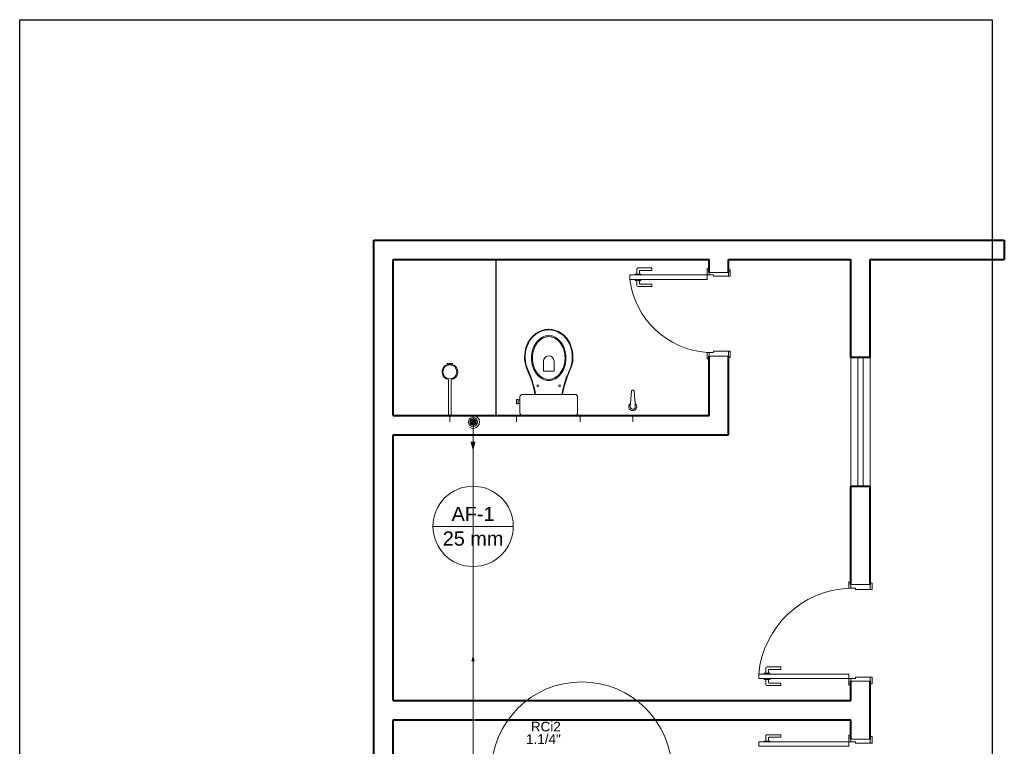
# Model space of a CAD drawing. Header units: millimetres. Extents: x 26 to 1362, y 24 to 358.
# Tile 122 of 256: x 687.2 to 694.83, y 188.44 to 194.07. Entities that reach past the tile are written whole.
import ezdxf

# ---------------------------------------------------------------- set-up
doc = ezdxf.new("R2010")
doc.units = ezdxf.units.MM
doc.linetypes.add('HIDDEN2', pattern=[4.7625, 3.175, -1.5875])
for name, color, linetype, lineweight in [('AF-Colunas', 4, 'Continuous', 5), ('AF-Condutos', 4, 'Continuous', 5), ('AF-Conexões', 9, 'Continuous', 5), ('AF-Indicação coluna', 5, 'Continuous', 5), ('AF-Sentido conduto', 9, 'Continuous', 5), ('DI-Detalhes', 1, 'Continuous', 30), ('MB_ALVENARIA', 7, 'Continuous', 40), ('MB_ESQUADRIA', 7, 'Continuous', 5), ('MB_MOBILIÁRIO', 8, 'Continuous', 13), ('Nível 1', 7, 'Continuous', 5), ('Textos', 7, 'Continuous', 5)]:
    doc.layers.add(name, color=color, linetype=linetype, lineweight=lineweight)
doc.layers.add('ARQ-PISO', color=8, linetype='Continuous')
doc.styles.add('arial', font='arial.ttf')

msp = doc.modelspace()

# ---------------------------------------------------------------- hatches: boundary and pattern name
at = {"layer": 'AF-Condutos', "linetype": 'Continuous'}
msp.add_hatch(color=256, dxfattribs=at).paths.add_polyline_path([(690.7128, 190.7293), (690.7322, 190.8018), (690.6934, 190.8018)])
at = {"layer": 'AF-Sentido conduto', "linetype": 'Continuous'}
msp.add_hatch(color=256, dxfattribs=at).paths.add_polyline_path([(690.7128, 189.1472), (690.6998, 189.0989), (690.7257, 189.0989)])

# ---------------------------------------------------------------- linework, layer by layer
at = {"layer": 'AF-Colunas', "const_width": 0.025}
msp.add_lwpolyline([(690.7253, 190.9543, 1), (690.7003, 190.9543, 1)], format="xyb", close=True, dxfattribs=at)
at = {"layer": 'AF-Colunas'}
msp.add_circle((690.7128, 190.9543), 0.025, dxfattribs=at)
at = {"layer": 'AF-Condutos'}
msp.add_line((690.7128, 187.1901), (690.7128, 190.9293), dxfattribs=at)
for points in [[(690.6878, 190.911), (690.6948, 190.9077), (690.7022, 190.9054), (690.7099, 190.9044), (690.7176, 190.9045), (690.7253, 190.9059), (690.7326, 190.9084), (690.7394, 190.912), (690.7457, 190.9166), (690.7511, 190.9222), (690.7556, 190.9285), (690.7591, 190.9354), (690.7614, 190.9428), (690.7626, 190.9504), (690.7626, 190.9582), (690.7614, 190.9658), (690.7591, 190.9732), (690.7556, 190.9801), (690.7511, 190.9864), (690.7457, 190.992), (690.7394, 190.9966), (690.7326, 191.0002), (690.7253, 191.0027), (690.7176, 191.0041), (690.7099, 191.0042), (690.7022, 191.0032), (690.6948, 191.001), (690.6878, 190.9976)], [(690.7128, 190.9043), (690.7128, 190.7293)]]:
    msp.add_lwpolyline(points, dxfattribs=at)
at = {"layer": 'AF-Conexões'}
msp.add_circle((691.5554, 188.2388), 0.7, dxfattribs=at)
at = {"layer": 'AF-Indicação coluna'}
for p, q in [((690.7128, 190.4563), (690.7128, 190.9293)), ((690.4013, 190.1448), (691.0243, 190.1448))]:
    msp.add_line(p, q, dxfattribs=at)
msp.add_circle((690.7128, 190.1448), 0.3115, dxfattribs=at)
at = {"layer": 'AF-Sentido conduto'}
msp.add_lwpolyline([(690.7128, 188.9472), (690.7128, 189.1472)], dxfattribs=at)
at = {"layer": 'ARQ-PISO'}
msp.add_lwpolyline([(690.8931, 191.0043), (690.8931, 192.2143)], dxfattribs=at)
at = {"layer": 'DI-Detalhes'}
msp.add_lwpolyline([(687.1967, 194.074), (694.7394, 194.074), (694.7394, 177.0683), (687.1967, 177.0683), (687.1967, 194.074)], dxfattribs=at)
at = {"layer": 'MB_ALVENARIA'}
msp.add_line((689.9431, 147.4443), (689.9431, 192.3643), dxfattribs=at)
for points in [[(689.9431, 192.3643), (694.8331, 192.3643)], [(694.8331, 192.3643), (694.8331, 192.2143)], [(690.0931, 192.2143), (692.5431, 192.2143)], [(690.0931, 191.0043), (690.0931, 192.2143)], [(692.5431, 192.1143), (692.5431, 192.2143)], [(692.6931, 192.2143), (693.6431, 192.2143)], [(692.6931, 192.1143), (692.6931, 192.2143)], [(693.6431, 191.4543), (693.6431, 192.2143)], [(693.7931, 192.2143), (694.8331, 192.2143)], [(693.7931, 191.4543), (693.7931, 192.2143)], [(692.5431, 191.0043), (692.5431, 191.4643)], [(692.6931, 190.8543), (692.6931, 191.4643)], [(693.7931, 191.4543), (693.6431, 191.4543)], [(690.0931, 191.0043), (692.5431, 191.0043)], [(690.0931, 190.8543), (692.6931, 190.8543)], [(690.0931, 188.7943), (690.0931, 190.8543)], [(693.6431, 189.6943), (693.6431, 190.4543)], [(693.7931, 190.4543), (693.6431, 190.4543)], [(693.7931, 189.6943), (693.7931, 190.4543)], [(693.6431, 188.7943), (693.6431, 188.9443)], [(693.7931, 188.4943), (693.7931, 188.9443)], [(690.0931, 188.7943), (693.6431, 188.7943)], [(690.0931, 188.6443), (693.6431, 188.6443)], [(690.0931, 186.2043), (690.0931, 188.6443)], [(693.6431, 188.4943), (693.6431, 188.6443)]]:
    msp.add_lwpolyline(points, dxfattribs=at)
at = {"layer": 'MB_ESQUADRIA'}
for p, q in [((691.9835, 192.1002), (691.9835, 192.1389)), ((691.9835, 192.1002), (691.9835, 192.1389)), ((691.9935, 192.1489), (692.1005, 192.1489)), ((691.9935, 192.1489), (692.1005, 192.1489)), ((692.1005, 192.1489), (692.1005, 192.1289)), ((692.1005, 192.1489), (692.1005, 192.1289)), ((691.971, 192.0939), (691.971, 192.1002)), ((691.971, 192.1002), (692.0136, 192.1002)), ((691.971, 192.0939), (691.971, 192.1002)), ((691.971, 192.1002), (692.0136, 192.1002)), ((691.971, 192.0589), (691.971, 192.0525)), ((691.971, 192.0589), (691.971, 192.0525)), ((692.0035, 192.1239), (692.0035, 192.1002)), ((692.0035, 192.1239), (692.0035, 192.1002)), ((692.1005, 192.1289), (692.0085, 192.1289)), ((692.1005, 192.1289), (692.0085, 192.1289)), ((692.0136, 192.1002), (692.0136, 192.0939)), ((692.0136, 192.1002), (692.0136, 192.0939)), ((692.0136, 192.0525), (692.0136, 192.0589)), ((692.0136, 192.0525), (692.0136, 192.0589)), ((692.5431, 192.0943), (692.5431, 192.1193)), ((692.5431, 192.0943), (692.5431, 192.1193)), ((692.5431, 192.0943), (692.5431, 192.1193)), ((692.5431, 192.0943), (692.5431, 192.1193)), ((692.5781, 192.0943), (692.5431, 192.0943)), ((692.5781, 192.0943), (692.5431, 192.0943)), ((692.5781, 192.0943), (692.5431, 192.0943)), ((692.5781, 192.0943), (692.5431, 192.0943)), ((692.5781, 192.0943), (692.5781, 192.0843)), ((692.5781, 192.0943), (692.5781, 192.0843)), ((692.5781, 192.0943), (692.5781, 192.0843)), ((692.5781, 192.0943), (692.5781, 192.0843)), ((692.5781, 192.0843), (692.6931, 192.0843)), ((692.5781, 192.0843), (692.6931, 192.0843)), ((692.5781, 192.0843), (692.6931, 192.0843)), ((692.5781, 192.0843), (692.6931, 192.0843)), ((692.6931, 192.0843), (692.6931, 192.1193)), ((692.6931, 192.0843), (692.6931, 192.1193)), ((692.6931, 192.0843), (692.6931, 192.1193)), ((692.6931, 192.0843), (692.6931, 192.1193)), ((691.971, 192.0525), (692.0136, 192.0525)), ((691.971, 192.0525), (692.0136, 192.0525)), ((691.9835, 192.0525), (691.9836, 192.0139)), ((691.9835, 192.0525), (691.9836, 192.0139)), ((691.9936, 192.0039), (692.1006, 192.0039)), ((691.9936, 192.0039), (692.1006, 192.0039)), ((692.0036, 192.0289), (692.0035, 192.0525)), ((692.0036, 192.0289), (692.0035, 192.0525)), ((692.1006, 192.0239), (692.0086, 192.0239)), ((692.1006, 192.0239), (692.0086, 192.0239)), ((692.1006, 192.0039), (692.1006, 192.0239)), ((692.1006, 192.0039), (692.1006, 192.0239)), ((692.5781, 191.4943), (692.5431, 191.4943)), ((692.5431, 191.4943), (692.5431, 191.4693)), ((692.5781, 191.4943), (692.5431, 191.4943)), ((692.5431, 191.4943), (692.5431, 191.4693)), ((692.5781, 191.5043), (692.6931, 191.5042)), ((692.5781, 191.4943), (692.5781, 191.5043)), ((692.5781, 191.5043), (692.6931, 191.5042)), ((692.5781, 191.4943), (692.5781, 191.5043)), ((692.6931, 191.5042), (692.6931, 191.4692)), ((692.6931, 191.5042), (692.6931, 191.4692)), ((693.6431, 189.6643), (693.6431, 189.6893)), ((693.6431, 189.6643), (693.6431, 189.6893)), ((693.7931, 189.6544), (693.7931, 189.6894)), ((693.7931, 189.6544), (693.7931, 189.6894)), ((693.6781, 189.6643), (693.6431, 189.6643)), ((693.6781, 189.6643), (693.6431, 189.6643)), ((693.6781, 189.6643), (693.6781, 189.6543)), ((693.6781, 189.6643), (693.6781, 189.6543)), ((693.6781, 189.6543), (693.7931, 189.6544)), ((693.6781, 189.6543), (693.7931, 189.6544)), ((692.971, 188.9997), (692.971, 189.0061)), ((692.971, 189.0061), (693.0136, 189.006)), ((692.971, 188.9997), (692.971, 189.0061)), ((692.971, 189.0061), (693.0136, 189.006)), ((692.9835, 189.0061), (692.9835, 189.0447)), ((692.9835, 189.0061), (692.9835, 189.0447)), ((692.9936, 189.0547), (693.1006, 189.0546)), ((692.9936, 189.0547), (693.1006, 189.0546)), ((693.0035, 189.0297), (693.0035, 189.0061)), ((693.0035, 189.0297), (693.0035, 189.0061)), ((693.1005, 189.0346), (693.0085, 189.0347)), ((693.1005, 189.0346), (693.0085, 189.0347)), ((693.0136, 189.006), (693.0136, 188.9997)), ((693.0136, 189.006), (693.0136, 188.9997)), ((693.1006, 189.0546), (693.1005, 189.0346)), ((693.1006, 189.0546), (693.1005, 189.0346)), ((692.9709, 188.9647), (692.9709, 188.9584)), ((692.9709, 188.9647), (692.9709, 188.9584)), ((692.9709, 188.9584), (693.0136, 188.9584)), ((692.9709, 188.9584), (693.0136, 188.9584)), ((692.9835, 188.9584), (692.9835, 188.9197)), ((692.9835, 188.9584), (692.9835, 188.9197)), ((693.0035, 188.9347), (693.0035, 188.9584)), ((693.0035, 188.9347), (693.0035, 188.9584)), ((693.1005, 188.9297), (693.0085, 188.9297)), ((693.1005, 188.9297), (693.0085, 188.9297)), ((693.0136, 188.9584), (693.0136, 188.9647)), ((693.0136, 188.9584), (693.0136, 188.9647)), ((693.1005, 188.9097), (693.1005, 188.9297)), ((693.1005, 188.9097), (693.1005, 188.9297)), ((693.6431, 188.9643), (693.6431, 188.9393)), ((693.6781, 188.9643), (693.6431, 188.9643)), ((693.6431, 188.9643), (693.6431, 188.9393)), ((693.6781, 188.9643), (693.6431, 188.9643)), ((693.6431, 188.9643), (693.6431, 188.9393)), ((693.6781, 188.9643), (693.6431, 188.9643)), ((693.6431, 188.9643), (693.6431, 188.9393)), ((693.6781, 188.9643), (693.6431, 188.9643)), ((693.6781, 188.9743), (693.7931, 188.9743)), ((693.6781, 188.9643), (693.6781, 188.9743)), ((693.6781, 188.9743), (693.7931, 188.9743)), ((693.6781, 188.9643), (693.6781, 188.9743)), ((693.6781, 188.9743), (693.7931, 188.9743)), ((693.6781, 188.9643), (693.6781, 188.9743)), ((693.6781, 188.9743), (693.7931, 188.9743)), ((693.6781, 188.9643), (693.6781, 188.9743)), ((693.7931, 188.9743), (693.7931, 188.9393)), ((693.7931, 188.9743), (693.7931, 188.9393)), ((693.7931, 188.9743), (693.7931, 188.9393)), ((693.7931, 188.9743), (693.7931, 188.9393)), ((692.9935, 188.9097), (693.1005, 188.9097)), ((692.9935, 188.9097), (693.1005, 188.9097)), ((692.9709, 188.4802), (693.0136, 188.4803)), ((692.9709, 188.4802), (693.0136, 188.4803)), ((692.9709, 188.4739), (692.9709, 188.4802)), ((692.9709, 188.4739), (692.9709, 188.4802)), ((692.9835, 188.4802), (692.9835, 188.5189)), ((692.9835, 188.4802), (692.9835, 188.5189)), ((692.9935, 188.5289), (693.1005, 188.5289)), ((692.9935, 188.5289), (693.1005, 188.5289)), ((693.0035, 188.5039), (693.0035, 188.4803)), ((693.0035, 188.5039), (693.0035, 188.4803)), ((693.1005, 188.5089), (693.0085, 188.5089)), ((693.1005, 188.5089), (693.0085, 188.5089)), ((693.0136, 188.4803), (693.0136, 188.4739)), ((693.0136, 188.4803), (693.0136, 188.4739)), ((693.1005, 188.5289), (693.1005, 188.5089)), ((693.1005, 188.5289), (693.1005, 188.5089)), ((693.6431, 188.4743), (693.6431, 188.4993)), ((693.6431, 188.4743), (693.6431, 188.4993)), ((693.6431, 188.4743), (693.6431, 188.4993)), ((693.6431, 188.4743), (693.6431, 188.4993)), ((693.6781, 188.4743), (693.6431, 188.4743)), ((693.6781, 188.4743), (693.6431, 188.4743)), ((693.6781, 188.4743), (693.6431, 188.4743)), ((693.6781, 188.4743), (693.6431, 188.4743)), ((693.6781, 188.4743), (693.6781, 188.4643)), ((693.6781, 188.4743), (693.6781, 188.4643)), ((693.6781, 188.4743), (693.6781, 188.4643)), ((693.6781, 188.4743), (693.6781, 188.4643)), ((693.7931, 188.4643), (693.7931, 188.4993)), ((693.7931, 188.4643), (693.7931, 188.4993)), ((693.7931, 188.4643), (693.7931, 188.4993)), ((693.7931, 188.4643), (693.7931, 188.4993)), ((693.6781, 188.4643), (693.7931, 188.4643)), ((693.6781, 188.4643), (693.7931, 188.4643)), ((693.6781, 188.4643), (693.7931, 188.4643)), ((693.6781, 188.4643), (693.7931, 188.4643))]:
    msp.add_line(p, q, dxfattribs=at)
for points in [[(692.5431, 192.1193), (692.5431, 192.1443), (692.5281, 192.1443), (692.5281, 192.0943), (692.5431, 192.0943), (692.5431, 192.0943)], [(692.5431, 192.1193), (692.5431, 192.1443), (692.5281, 192.1443), (692.5281, 192.0943), (692.5431, 192.0943), (692.5431, 192.0943)], [(692.5431, 192.1193), (692.5431, 192.1443), (692.5281, 192.1443), (692.5281, 192.0943), (692.5431, 192.0943), (692.5431, 192.0943)], [(692.5431, 192.1193), (692.5431, 192.1443), (692.5281, 192.1443), (692.5281, 192.0943), (692.5431, 192.0943), (692.5431, 192.0943)], [(692.6931, 192.0843), (692.7081, 192.0843), (692.7081, 192.1343), (692.6931, 192.1343), (692.6931, 192.1193)], [(692.6931, 192.0843), (692.7081, 192.0843), (692.7081, 192.1343), (692.6931, 192.1343), (692.6931, 192.1193)], [(692.6931, 192.0843), (692.7081, 192.0843), (692.7081, 192.1343), (692.6931, 192.1343), (692.6931, 192.1193)], [(692.6931, 192.0843), (692.7081, 192.0843), (692.7081, 192.1343), (692.6931, 192.1343), (692.6931, 192.1193)], [(691.9281, 192.0592), (692.5281, 192.0593), (692.5281, 192.0943), (691.9281, 192.0942), (691.9281, 192.0592)], [(692.6931, 192.1143), (692.6931, 192.1143), (692.5431, 192.1143)], [(692.5431, 191.4693), (692.5431, 191.4443), (692.5281, 191.4443), (692.5281, 191.4943), (692.5431, 191.4943), (692.5431, 191.4943)], [(692.5431, 191.4693), (692.5431, 191.4443), (692.5281, 191.4443), (692.5281, 191.4943), (692.5431, 191.4943), (692.5431, 191.4943)], [(692.5431, 191.4643), (692.6931, 191.4643)], [(692.6931, 191.5042), (692.7081, 191.5042), (692.7081, 191.4542), (692.6931, 191.4542), (692.6931, 191.4692)], [(692.6931, 191.5042), (692.7081, 191.5042), (692.7081, 191.4542), (692.6931, 191.4542), (692.6931, 191.4692)], [(693.6431, 189.6893), (693.6431, 189.7143), (693.6281, 189.7143), (693.6281, 189.6643), (693.6431, 189.6643), (693.6431, 189.6643)], [(693.6431, 189.6893), (693.6431, 189.7143), (693.6281, 189.7143), (693.6281, 189.6643), (693.6431, 189.6643), (693.6431, 189.6643)], [(693.7931, 189.6943), (693.6431, 189.6943)], [(693.7931, 189.6544), (693.8081, 189.6544), (693.8081, 189.7044), (693.7931, 189.7044), (693.7931, 189.6894)], [(693.7931, 189.6544), (693.8081, 189.6544), (693.8081, 189.7044), (693.7931, 189.7044), (693.7931, 189.6894)], [(692.9281, 188.9993), (693.6281, 188.9993), (693.6281, 188.9643), (692.9281, 188.9643), (692.9281, 188.9993)], [(693.6431, 188.9393), (693.6431, 188.9143), (693.6281, 188.9143), (693.6281, 188.9643), (693.6431, 188.9643), (693.6431, 188.9643)], [(693.6431, 188.9393), (693.6431, 188.9143), (693.6281, 188.9143), (693.6281, 188.9643), (693.6431, 188.9643), (693.6431, 188.9643)], [(693.6431, 188.9393), (693.6431, 188.9143), (693.6281, 188.9143), (693.6281, 188.9643), (693.6431, 188.9643), (693.6431, 188.9643)], [(693.6431, 188.9393), (693.6431, 188.9143), (693.6281, 188.9143), (693.6281, 188.9643), (693.6431, 188.9643), (693.6431, 188.9643)], [(693.6431, 188.9443), (693.6431, 188.9443), (693.7931, 188.9443)], [(693.7931, 188.9743), (693.8081, 188.9743), (693.8081, 188.9243), (693.7931, 188.9243), (693.7931, 188.9393)], [(693.7931, 188.9743), (693.8081, 188.9743), (693.8081, 188.9243), (693.7931, 188.9243), (693.7931, 188.9393)], [(693.7931, 188.9743), (693.8081, 188.9743), (693.8081, 188.9243), (693.7931, 188.9243), (693.7931, 188.9393)], [(693.7931, 188.9743), (693.8081, 188.9743), (693.8081, 188.9243), (693.7931, 188.9243), (693.7931, 188.9393)], [(692.9281, 188.4393), (693.6281, 188.4393), (693.6281, 188.4743), (692.9281, 188.4743), (692.9281, 188.4393)], [(693.6431, 188.4993), (693.6431, 188.5243), (693.6281, 188.5243), (693.6281, 188.4743), (693.6431, 188.4743), (693.6431, 188.4743)], [(693.6431, 188.4993), (693.6431, 188.5243), (693.6281, 188.5243), (693.6281, 188.4743), (693.6431, 188.4743), (693.6431, 188.4743)], [(693.6431, 188.4993), (693.6431, 188.5243), (693.6281, 188.5243), (693.6281, 188.4743), (693.6431, 188.4743), (693.6431, 188.4743)], [(693.6431, 188.4993), (693.6431, 188.5243), (693.6281, 188.5243), (693.6281, 188.4743), (693.6431, 188.4743), (693.6431, 188.4743)], [(693.6431, 188.4943), (693.6431, 188.4943), (693.7931, 188.4943)], [(693.7931, 188.4643), (693.8081, 188.4643), (693.8081, 188.5143), (693.7931, 188.5143), (693.7931, 188.4993)], [(693.7931, 188.4643), (693.8081, 188.4643), (693.8081, 188.5143), (693.7931, 188.5143), (693.7931, 188.4993)], [(693.7931, 188.4643), (693.8081, 188.4643), (693.8081, 188.5143), (693.7931, 188.5143), (693.7931, 188.4993)], [(693.7931, 188.4643), (693.8081, 188.4643), (693.8081, 188.5143), (693.7931, 188.5143), (693.7931, 188.4993)]]:
    msp.add_lwpolyline(points, dxfattribs=at)
at = {"layer": 'MB_ESQUADRIA', "linetype": 'HIDDEN2'}
for points in [[(693.6431, 190.4543), (693.6431, 191.4543)], [(693.6981, 191.4543), (693.6981, 190.4543)], [(693.7381, 191.4543), (693.7381, 190.4543)], [(693.7931, 190.4543), (693.7931, 191.4543)]]:
    msp.add_lwpolyline(points, dxfattribs=at)
at = {"layer": 'MB_ESQUADRIA'}
for centre, radius, start, end in [((691.9935, 192.1389), 0.01, 90.03191, 180.03191), ((691.9935, 192.1389), 0.01, 90.03191, 180.03191), ((692.0085, 192.1239), 0.005, 90.03191, 180.03191), ((692.0085, 192.1239), 0.005, 90.03191, 180.03191), ((691.9936, 192.0139), 0.01, 180.03191, 270.03191), ((691.9936, 192.0139), 0.01, 180.03191, 270.03191), ((692.0086, 192.0289), 0.005, 180.03191, 270.03191), ((692.0086, 192.0289), 0.005, 180.03191, 270.03191), ((692.9935, 189.0447), 0.01, 89.97107, 179.97107), ((692.9935, 189.0447), 0.01, 89.97107, 179.97107), ((693.0085, 189.0297), 0.005, 89.97107, 179.97107), ((693.0085, 189.0297), 0.005, 89.97107, 179.97107), ((693.0085, 188.9347), 0.005, 179.97107, 269.97107), ((693.0085, 188.9347), 0.005, 179.97107, 269.97107), ((692.9935, 188.9197), 0.01, 179.97107, 269.97107), ((692.9935, 188.9197), 0.01, 179.97107, 269.97107), ((692.9935, 188.5189), 0.01, 90.02893, 180.02893), ((692.9935, 188.5189), 0.01, 90.02893, 180.02893), ((693.0085, 188.5039), 0.005, 90.02893, 180.02893), ((693.0085, 188.5039), 0.005, 90.02893, 180.02893)]:
    msp.add_arc(centre, radius, start, end, dxfattribs=at)
at = {"layer": 'MB_ESQUADRIA', "linetype": 'HIDDEN2'}
for centre, radius, start, end in [((692.5715, 192.1415), 0.6487, 187.28835, 266.16281), ((692.5715, 192.1415), 0.6487, 187.28835, 266.16281), ((693.6595, 188.9303), 0.7347, 92.45087, 174.57378), ((693.6595, 188.9303), 0.7347, 92.45087, 174.57378)]:
    msp.add_arc(centre, radius, start, end, dxfattribs=at)
at = {"layer": 'MB_MOBILIÁRIO'}
for p, q in [((690.5132, 191.4061), (690.515, 191.4004)), ((690.5332, 191.4097), (690.5332, 191.4032)), ((690.5332, 191.4097), (690.5332, 191.4032)), ((690.5509, 191.4005), (690.5526, 191.406)), ((690.5232, 191.2824), (690.5232, 191.0043)), ((690.5432, 191.2824), (690.5432, 191.0043)), ((691.9328, 191.0979), (691.9413, 191.1955)), ((691.9463, 191.2001), (691.9567, 191.2001)), ((691.9693, 191.0976), (691.9617, 191.1955)), ((691.932, 191.0763), (691.9337, 191.0975)), ((691.971, 191.0763), (691.9693, 191.0976)), ((690.5432, 191.0043), (690.5232, 191.0043)), ((691.0967, 191.0043), (691.504, 191.0043))]:
    msp.add_line(p, q, dxfattribs=at)
for points in [[(691.3, 191.2763, -0.124451), (691.2509, 191.2887), (691.2509, 191.2887, -0.105729), (691.2057, 191.3273), (691.2057, 191.3273, -0.086876), (691.1772, 191.3818), (691.1772, 191.3818, -0.077041), (691.1666, 191.4503), (691.1666, 191.4503, -0.077041), (691.1772, 191.5187), (691.1772, 191.5187, -0.086876), (691.2057, 191.5733), (691.2057, 191.5733, -0.105729), (691.2509, 191.6118), (691.2509, 191.6118, -0.124451), (691.3, 191.6242), (691.3, 191.6242, -0.124451), (691.3491, 191.6118), (691.3491, 191.6118, -0.105729), (691.3943, 191.5733), (691.3943, 191.5733, -0.086876), (691.4228, 191.5187), (691.4228, 191.5187, -0.077041), (691.4334, 191.4503), (691.4334, 191.4503, -0.077041), (691.4228, 191.3818), (691.4228, 191.3818, -0.086876), (691.3943, 191.3273), (691.3943, 191.3273, -0.105729), (691.3491, 191.2887), (691.3491, 191.2887, -0.124451), (691.3, 191.2763), (691.3, 191.2763)], [(691.3, 191.2845, -0.124451), (691.254, 191.2961), (691.254, 191.2961, -0.105729), (691.2112, 191.3326), (691.2112, 191.3326, -0.086876), (691.1841, 191.3846), (691.1841, 191.3846, -0.077041), (691.1739, 191.4503), (691.1739, 191.4503, -0.077041), (691.1841, 191.5159), (691.1841, 191.5159, -0.086876), (691.2112, 191.568), (691.2112, 191.568, -0.105729), (691.254, 191.6045), (691.254, 191.6045, -0.124451), (691.3, 191.6161), (691.3, 191.6161, -0.124451), (691.3459, 191.6045), (691.3459, 191.6045, -0.105729), (691.3887, 191.568), (691.3887, 191.568, -0.086876), (691.4159, 191.5159), (691.4159, 191.5159, -0.077041), (691.4261, 191.4503), (691.4261, 191.4503, -0.077041), (691.4159, 191.3846), (691.4159, 191.3846, -0.086876), (691.3887, 191.3326), (691.3887, 191.3326, -0.105729), (691.3459, 191.2961), (691.3459, 191.2961, -0.124451), (691.3, 191.2845), (691.3, 191.2845)]]:
    msp.add_lwpolyline(points, format="xyb", dxfattribs=at)
for points in [[(691.2599, 191.4266), (691.2599, 191.3493), (691.3007, 191.3493)], [(691.3408, 191.4266), (691.3408, 191.3493), (691.3, 191.3493)], [(691.0967, 191.0043), (691.0967, 191.0043), (691.0888, 191.0057), (691.0824, 191.01), (691.0781, 191.0165), (691.0766, 191.0244), (691.0766, 191.1482), (691.0766, 191.1482), (691.0781, 191.1561), (691.0824, 191.1625), (691.0888, 191.1668), (691.0967, 191.1682), (691.3, 191.1682)], [(691.1976, 191.1689), (691.1976, 191.1689), (691.1978, 191.1682)], [(691.504, 191.0043), (691.504, 191.0043), (691.5119, 191.0057), (691.5176, 191.01), (691.5219, 191.0165), (691.5233, 191.0244), (691.5233, 191.1482), (691.5233, 191.1482), (691.5219, 191.1561), (691.5176, 191.1625), (691.5119, 191.1668), (691.504, 191.1682), (691.3, 191.1682)], [(691.4023, 191.1689), (691.4023, 191.1689), (691.4022, 191.1682)], [(691.0638, 191.1296), (691.0487, 191.1296), (691.0487, 191.1117), (691.0487, 191.0938), (691.0638, 191.0938), (691.0638, 191.0967), (691.0766, 191.0967)], [(691.0638, 191.1296), (691.0638, 191.1267)], [(691.0638, 191.0967), (691.0638, 191.1267)], [(691.0638, 191.1267), (691.0766, 191.1267)]]:
    msp.add_lwpolyline(points, dxfattribs=at)
for centre, radius in [((690.5332, 191.3424), 0.0541), ((691.2162, 191.2352), 0.00752), ((691.3844, 191.2352), 0.00752)]:
    msp.add_circle(centre, radius, dxfattribs=at)
for centre, radius, start, end in [((691.3083, 191.4845), 0.1898, 92.79189, 154.23754), ((691.2917, 191.4845), 0.1898, 25.76246, 87.20811), ((691.3083, 191.4845), 0.1851, 92.79189, 154.23754), ((691.2917, 191.4845), 0.1851, 25.76246, 87.20811), ((691.3675, 191.4574), 0.2549, 154.55417, 197.90961), ((691.3638, 191.4577), 0.2467, 154.23754, 198.13298), ((691.2362, 191.4577), 0.2467, 341.86702, 25.76246), ((691.2325, 191.4574), 0.2549, 342.09039, 25.44583), ((691.3003, 191.4266), 0.0404, 0, 180), ((690.5332, 191.3424), 0.0608, 107.38796, 260.53127), ((690.5137, 191.4062), 0.000485, 83.97868, 197.38796), ((690.5178, 191.4452), 0.0388, 263.97868, 293.35334), ((690.5332, 191.3424), 0.0608, 73.0092, 107.38796), ((690.5485, 191.4452), 0.0388, 246.64666, 275.28949), ((690.5332, 191.3424), 0.0608, 279.46873, 73.0092), ((690.5522, 191.4062), 0.000485, 343.0092, 95.28949), ((664.4873, 180.2657), 28.863, 22.48168, 22.6462), ((665.9254, 180.8644), 27.3099, 22.47426, 22.64856), ((716.6746, 180.8644), 27.3099, 157.35144, 157.52574), ((718.1127, 180.2657), 28.863, 157.3538, 157.51832), ((690.4416, 191.0379), 0.7626, 9.83702, 20.30912), ((690.4416, 191.0379), 0.7673, 9.83702, 20.30912), ((692.1584, 191.0379), 0.7673, 159.69088, 170.16298), ((692.1584, 191.0379), 0.7626, 159.69088, 170.16298), ((691.9463, 191.1951), 0.005, 90, 175.55374), ((691.9567, 191.1951), 0.005, 4.44626, 90), ((691.9515, 191.0732), 0.0309, 127.13786, 52.86214), ((691.9515, 191.0732), 0.0197, 171.10748, 8.89252)]:
    msp.add_arc(centre, radius, start, end, dxfattribs=at)
at = {"layer": 'Nível 1'}
for p, q in [((690.5333, 191.0043), (690.5333, 190.9543)), ((690.7128, 191.0043), (690.7128, 190.9543)), ((691.0487, 191.0043), (691.0487, 190.9543)), ((691.5423, 191.0043), (691.5423, 190.9543)), ((691.9525, 191.0043), (691.9525, 190.9543))]:
    msp.add_line(p, q, dxfattribs=at)
msp.add_circle((690.7128, 190.9543), 0.0342, dxfattribs=at)

# ---------------------------------------------------------------- texts
at = {"layer": 'AF-Indicação coluna', "char_height": 0.11, "attachment_point": 8, "line_spacing_factor": 0.6, "style": 'arial'}
for s, insert, width in [('AF-1', (690.7128, 190.1861), 0.650098), ('25 mm', (690.7128, 189.9935), 0.916846)]:
    msp.add_mtext(s, dxfattribs=dict(at, insert=insert, width=width))
at = {"layer": 'Textos', "char_height": 0.075, "attachment_point": 9, "line_spacing_factor": 0.6, "style": 'arial'}
for s, insert, width in [('RCi2', (691.3936, 188.5535), 0.466758), ('1.1/4"', (691.3936, 188.456), 0.541611)]:
    msp.add_mtext(s, dxfattribs=dict(at, insert=insert, width=width))

doc.saveas('drawing.dxf')
